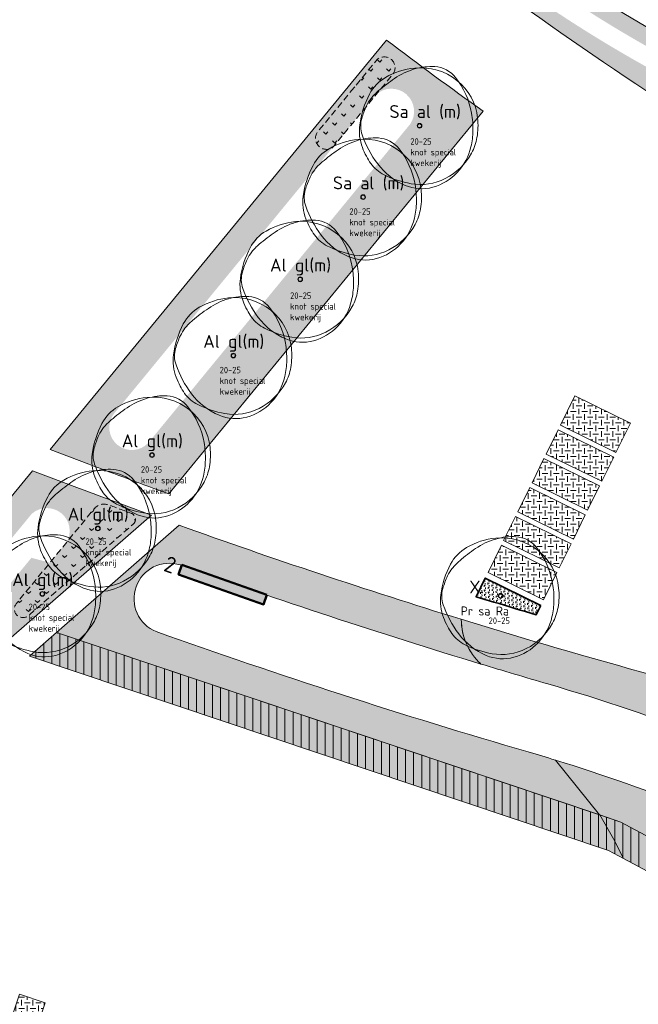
# Model space of a CAD drawing. Header units: metres. Extents: x 167415 to 168367, y 462435 to 462930.
# Tile 122 of 146: x 167710 to 167758, y 462638 to 462714. Entities that reach past the tile are written whole.
import ezdxf
from ezdxf.enums import TextEntityAlignment as Align

# ---------------------------------------------------------------- set-up
doc = ezdxf.new("R2010")
doc.units = ezdxf.units.M
doc.header["$LTSCALE"] = 0.2
doc.linetypes.add('DASHED', pattern=[0.75, 0.5, -0.25])
for name, color, linetype, lineweight in [('N-PV-GR-BOOM-afmeting', 90, 'Continuous', 25), ('N-PV-GR-BOOM-GRANULAAT-S', 90, 'Continuous', 20), ('N-PV-GR-BOOM-GROND-S', 90, 'Continuous', 20), ('N-WE-GR-BEPLANTING_CULTUUR-A-200', 46, 'Continuous', 18), ('N-WE-GR-BEPLANTING_CULTUUR-G', 46, 'Continuous', 35), ('N-WE-GR-BEPLANTING_CULTUUR-T35', 46, 'Continuous', 35), ('N-WE-GR-BOLLEN-WRM-Hyacinthoides non-scripta-A', 178, 'Continuous', 18), ('N-WE-GR-BOLLEN-WRM-Hyacinthoides non-scripta-G', 178, 'DASHED', 18), ('N-WE-GR-KRUIDEN-G 2 droog  beheergroep wadimengsel', 90, 'Continuous', 50), ('N-WE-GR-KRUIDEN-G 2 droog  beheergroep wadimengsel-A', 253, 'Continuous', 35), ('N-WE-GR-KRUIDEN-G 2 droog  beheergroep wadimengsel_T', 90, 'Continuous', 20), ('N-WE-GW-BOOM_T35', 90, 'Continuous', 20), ('N-WE-VH-VERHARDING_GRASPLAAT-G', 72, 'Continuous', 18), ('N-WE-VH-VERHARDING_TEGEL_GRAS-A', 72, 'Continuous', 18), ('N-WE-VH-VERHARDING_TTE-A', 252, 'Continuous', 13), ('N_WE_GR_GRAS_WRM_RVA kruidenmengsel 2_B102-A', 141, 'Continuous', 18), ('N_WE_GR_GRAS_WRM_RVA kruidenmengsel 2_B102-G', 141, 'Continuous', 18), ('N_WE_GR_GRAS_WRM_RVA kruidenmengsel 2_B102_TTE-G', 141, 'Continuous', 18), ('N_WE_GR_GRAS_WRM_RVA kruidenmengsel 2_B102_TTE_A', 141, 'Continuous', 18), ('N_WE_GR_GRAS_WRM_RVA kruidenmengsel Barneveld_B116-A', 83, 'Continuous', 18), ('N_WE_GR_GRAS_WRM_RVA kruidenmengsel Barneveld_B116-G', 83, 'Continuous', 18), ('N_WE_GR_GRAS_WRM_RVA kruidenmengsel Barneveld_B116_TTE-A', 83, 'Continuous', 18), ('N_WE_GR_GRAS_WRM_RVA kruidenmengsel Barneveld_B116_TTE-G', 83, 'Continuous', 18), ('N_WE_GR_GRAS_WRM_RVA margrietmengsel-A', 213, 'Continuous', 18), ('N_WE_GR_GRAS_WRM_RVA margrietmengsel-G', 213, 'Continuous', 18)]:
    doc.layers.add(name, color=color, linetype=linetype, lineweight=lineweight)
doc.styles.add('NLCS-ISO-M200-T25', font='NLCS-ISO.ttf', dxfattribs={"height": 0.5})
doc.styles.add('NLCS-ISO-M200-T35', font='NLCS-ISO.ttf', dxfattribs={"height": 0.7000000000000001})
doc.styles.add('NLCS-ISO-M500-T25', font='NLCS-ISO.ttf', dxfattribs={"height": 1.25})
doc.styles.add('Standaard200', font='isocpeur.ttf', dxfattribs={"height": 0.4})
pattern_1 = [(90, (0, 0), (-0.6250000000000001, 0), [])]
pattern_2 = [(0, (0, 0), (0.4375, 0.4375), [0.4375, -0.4375]), (90, (0.21875, 0.21875), (-0.4374999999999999, 0.4375), [0.4375, -0.4375])]
pattern_3 = [(45, (0, 0), (-0.6999932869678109, 0.6999932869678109), [0.24, -0.74994]), (135, (0, 0), (-0.6999932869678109, -0.6999932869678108), [0.24, -0.74994])]

# ---------------------------------------------------------------- blocks, each defined once
blk = doc.blocks.new('*U97')
at = {"linetype": 'Continuous'}
blk.add_circle((0, 0), 0.1845092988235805, dxfattribs=at)
blk.add_circle((0, 0), 0.15)
for centre, radius, start, end in [((0.9143825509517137, -0.002301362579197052), 4.600723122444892, 86.58911100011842, 106.3682710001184), ((1.056161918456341, 2.378944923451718), 2.21526890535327, 38.20985000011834, 86.5854950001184), ((0.1954232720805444, -1.18369016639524), 5.69477568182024, 95.77430700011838, 119.9477920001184), ((1.167773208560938, -0.8648117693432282), 5.499689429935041, 106.3688740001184, 124.4477540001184), ((0.07970034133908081, -0.03998979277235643), 4.545240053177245, 51.53933000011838, 95.77344500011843), ((-1.04000423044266, 0.9606120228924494), 3.220049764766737, 119.9474720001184, 152.2845150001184), ((6.673480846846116, -8.892264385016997), 15.23380010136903, 124.4457860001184, 130.3031460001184), ((0.2288267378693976, 0.1477590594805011), 4.305464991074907, 6.022262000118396, 51.53931800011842), ((2.460397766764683, -0.8782636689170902), 7.174070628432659, 152.2851410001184, 172.4003910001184), ((-0.3515115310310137, -0.6099093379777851), 4.373408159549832, 130.3005070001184, 141.2454220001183), ((2.154547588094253, -1.37596471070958), 6.924367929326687, 154.9923550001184, 163.7785190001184), ((-1.549780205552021, 0.3518966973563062), 2.836877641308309, 141.2443700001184, 154.9906160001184), ((-2.823502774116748, -0.2440311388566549), 6.971300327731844, 358.8883060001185, 9.983350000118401), ((-1.102603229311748, -0.4029311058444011), 3.57950533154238, 172.3996280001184, 201.0284730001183), ((-2.504075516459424, -0.0205774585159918), 2.072584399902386, 163.7796780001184, 199.3827820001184), ((-0.9877565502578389, 0.01932567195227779), 5.528817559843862, 350.2300720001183, 6.023218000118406), ((3.469242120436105, 2.080817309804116), 8.404750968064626, 199.3819430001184, 216.8465580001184), ((-1.978632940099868, -0.2603525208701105), 6.126276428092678, 347.0492550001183, 358.8876950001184), ((0.6392974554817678, -0.2608628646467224), 3.877806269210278, 331.3473820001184, 350.2303160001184), ((1.476309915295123, 0.5879067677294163), 6.342209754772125, 201.0235440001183, 207.8216400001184), ((-0.1795833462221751, 0.1865259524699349), 4.810936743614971, 296.8801270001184, 331.3479920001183), ((-0.2560194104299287, -0.6565432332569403), 4.358694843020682, 316.7621770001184, 347.0498660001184), ((0.1673832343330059, -0.1029643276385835), 4.862144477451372, 207.8203580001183, 215.5805050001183), ((-1.507113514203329, -1.300645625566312), 2.803406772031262, 215.5851440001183, 243.3800810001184), ((0.9177623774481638, 0.1688468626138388), 5.216390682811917, 216.8467250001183, 247.0462340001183), ((0.6477036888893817, 2.999956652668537), 7.613650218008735, 243.3843840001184, 260.1467900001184), ((-0.04137638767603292, -0.8584661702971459), 4.063995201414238, 285.3685610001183, 316.7631230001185), ((0.07267107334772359, -0.3112232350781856), 4.252909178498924, 260.1457210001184, 296.8807070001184), ((0.1648026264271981, -1.608874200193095), 3.285778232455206, 247.0471650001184, 285.3699040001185)]:
    blk.add_arc(centre, radius, start, end, dxfattribs=at)
blk.add_arc((-2.118072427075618, -0.1198345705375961), 6.255027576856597, 9.983148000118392, 38.20995300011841)
at = {"style": 'NLCS-ISO-M200-T35'}
blk.add_attdef('#._SOORT_TYPE', text='', height=0.7000000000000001, dxfattribs=at).set_placement((-3.100409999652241, -1.741721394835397), align=Align.BOTTOM_LEFT)
blk = doc.blocks.new('BOOM_2E GROOTTE_TEXT')
at = {"linetype": 'Continuous'}
blk.add_circle((0, 0), 0.1845092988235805, dxfattribs=at)
blk.add_circle((0, 0), 0.15)
for centre, radius, start, end in [((0.9143825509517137, -0.002301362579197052), 4.600723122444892, 86.58911100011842, 106.3682710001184), ((1.056161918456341, 2.378944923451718), 2.21526890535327, 38.20985000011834, 86.5854950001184), ((0.1954232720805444, -1.18369016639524), 5.69477568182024, 95.77430700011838, 119.9477920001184), ((1.167773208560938, -0.8648117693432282), 5.499689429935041, 106.3688740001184, 124.4477540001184), ((0.07970034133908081, -0.03998979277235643), 4.545240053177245, 51.53933000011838, 95.77344500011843), ((-1.04000423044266, 0.9606120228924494), 3.220049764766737, 119.9474720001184, 152.2845150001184), ((6.673480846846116, -8.892264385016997), 15.23380010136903, 124.4457860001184, 130.3031460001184), ((0.2288267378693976, 0.1477590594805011), 4.305464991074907, 6.022262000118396, 51.53931800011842), ((2.460397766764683, -0.8782636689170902), 7.174070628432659, 152.2851410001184, 172.4003910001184), ((-0.3515115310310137, -0.6099093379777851), 4.373408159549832, 130.3005070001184, 141.2454220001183), ((2.154547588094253, -1.37596471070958), 6.924367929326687, 154.9923550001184, 163.7785190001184), ((-1.549780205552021, 0.3518966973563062), 2.836877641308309, 141.2443700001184, 154.9906160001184), ((-2.823502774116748, -0.2440311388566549), 6.971300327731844, 358.8883060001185, 9.983350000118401), ((-1.102603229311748, -0.4029311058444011), 3.57950533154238, 172.3996280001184, 201.0284730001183), ((-2.504075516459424, -0.0205774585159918), 2.072584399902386, 163.7796780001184, 199.3827820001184), ((-0.9877565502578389, 0.01932567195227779), 5.528817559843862, 350.2300720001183, 6.023218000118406), ((3.469242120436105, 2.080817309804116), 8.404750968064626, 199.3819430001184, 216.8465580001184), ((-1.978632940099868, -0.2603525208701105), 6.126276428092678, 347.0492550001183, 358.8876950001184), ((0.6392974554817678, -0.2608628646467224), 3.877806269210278, 331.3473820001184, 350.2303160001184), ((1.476309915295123, 0.5879067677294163), 6.342209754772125, 201.0235440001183, 207.8216400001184), ((-0.1795833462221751, 0.1865259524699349), 4.810936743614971, 296.8801270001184, 331.3479920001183), ((-0.2560194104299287, -0.6565432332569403), 4.358694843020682, 316.7621770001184, 347.0498660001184), ((0.1673832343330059, -0.1029643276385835), 4.862144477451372, 207.8203580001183, 215.5805050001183), ((-1.507113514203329, -1.300645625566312), 2.803406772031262, 215.5851440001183, 243.3800810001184), ((0.9177623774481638, 0.1688468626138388), 5.216390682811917, 216.8467250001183, 247.0462340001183), ((0.6477036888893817, 2.999956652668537), 7.613650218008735, 243.3843840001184, 260.1467900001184), ((-0.04137638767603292, -0.8584661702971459), 4.063995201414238, 285.3685610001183, 316.7631230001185), ((0.07267107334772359, -0.3112232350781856), 4.252909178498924, 260.1457210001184, 296.8807070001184), ((0.1648026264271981, -1.608874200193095), 3.285778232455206, 247.0471650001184, 285.3699040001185)]:
    blk.add_arc(centre, radius, start, end, dxfattribs=at)
blk.add_arc((-2.118072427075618, -0.1198345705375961), 6.255027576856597, 9.983148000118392, 38.20995300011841)
at = {"style": 'NLCS-ISO-M200-T35'}
blk.add_attdef('#._SOORT_TYPE', text='', height=0.7000000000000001, dxfattribs=at).set_placement((-0.141237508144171, 0.4009218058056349), align=Align.BOTTOM_LEFT)

msp = doc.modelspace()

# ---------------------------------------------------------------- hatches: boundary and pattern name
at = {"layer": 'N-WE-GR-BEPLANTING_CULTUUR-A-200', "ltscale": 0.1, "transparency": 33554687}
h = msp.add_hatch(dxfattribs=at)
h.set_pattern_fill('AGR-BEPLANTING_SOORT_02', color=256, scale=0.08, angle=33, pattern_type=2)
h.set_pattern_definition([(92.99999999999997, (0, 0), (-0.30865369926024, 0.1572666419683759), [0.1154704, -0.23094]), (92.99999999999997, (-0.1089278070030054, 0.1677341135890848), (-0.30865369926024, 0.1572666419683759), [0.1154704, -0.23094]), (333, (-0.1089278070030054, 0.1677341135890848), (0.2905237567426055, 0.1886686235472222), [0.1154704, -0.23094])])
edge = h.paths.add_edge_path()
edge.add_line((167750.5025286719, 462668.7426900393), (167746.1861906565, 462670.8658198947))
edge.add_line((167746.1861906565, 462670.8658198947), (167745.4774298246, 462669.4215152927))
edge.add_arc((167877.1433108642, 463106.8284273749), 456.7939480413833, 253.2474365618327, 253.4274810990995)
edge.add_arc((167892.7099089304, 463149.2882959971), 501.9379135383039, 253.1068138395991, 253.4995186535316)
edge.add_line((167750.1477962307, 462668.0215164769), (167750.5025286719, 462668.7426900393))
at = {"layer": 'N-WE-GR-BOLLEN-WRM-Hyacinthoides non-scripta-A', "transparency": 33554687}
h = msp.add_hatch(dxfattribs=at)
h.set_pattern_fill('AGR-BOLLEN', color=256, scale=0.4, pattern_type=2)
h.set_pattern_definition(pattern_3)
edge = h.paths.add_edge_path()
edge.add_arc((167738.337864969, 462710.5237061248), 0.8436279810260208, 326.41484169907, 490.5578774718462)
edge.add_line((167737.7893246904, 462711.1646520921), (167733.1439987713, 462705.5111120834))
edge.add_arc((167733.8553459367, 462705.03598495), 0.8554300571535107, 146.2600158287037, 303.7526692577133)
edge.add_line((167734.3306305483, 462704.3247429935), (167739.040661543, 462710.0570315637))
h = msp.add_hatch(dxfattribs=at)
h.set_pattern_fill('AGR-BOLLEN', color=256, scale=0.4, pattern_type=2)
h.set_pattern_definition(pattern_3)
edge = h.paths.add_edge_path()
edge.add_arc((167718.5043897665, 462675.4381615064), 0.5000000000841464, 311.1366826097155, 429.8146325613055)
edge.add_arc((167892.7099102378, 463149.2882997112), 504.3579174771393, 249.6016034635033, 249.8146325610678, ccw=False)
edge.add_arc((167716.569522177, 462675.6204958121), 0.9999999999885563, 69.60160346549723, 140.5911913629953)
edge.add_line((167715.7968861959, 462676.2553451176), (167709.7386806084, 462668.8822763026))
edge.add_arc((167710.2665208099, 462668.4685926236), 0.6706336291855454, 141.9131711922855, 313.0317550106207)
edge.add_line((167710.7241636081, 462667.9783758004), (167718.8333185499, 462675.0615903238))
at = {"layer": 'N-WE-GR-KRUIDEN-G 2 droog  beheergroep wadimengsel-A', "transparency": 33554687}
h = msp.add_hatch(color=256, dxfattribs=at)
h.dxf.hatch_style = 1
h.paths.add_polyline_path([(167729.2228777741, 462669.5791711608), (167722.6181177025, 462671.898038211), (167722.3531043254, 462671.1432084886), (167728.957864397, 462668.8243414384)])
at = {"layer": 'N-WE-VH-VERHARDING_TEGEL_GRAS-A', "transparency": 33554687}
h = msp.add_hatch(dxfattribs=at)
h.set_pattern_fill('AGR-GRAS_GESTABILISEERD-SO', color=256, scale=7, style=0, pattern_type=2)
h.set_pattern_definition(pattern_2)
h.paths.add_polyline_path([(167757.4762802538, 462682.920376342), (167753.1601618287, 462685.0433981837), (167752.0346159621, 462682.7552446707), (167756.3507697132, 462680.6322054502)])
h = msp.add_hatch(dxfattribs=at)
h.set_pattern_fill('AGR-GRAS_GESTABILISEERD-SO', color=256, scale=7, style=0, pattern_type=2)
h.set_pattern_definition(pattern_2)
h.paths.add_polyline_path([(167756.1742190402, 462680.2732766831), (167751.8580597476, 462682.3963186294), (167750.9311396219, 462680.5119569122), (167755.2473280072, 462678.3889006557)])
h = msp.add_hatch(dxfattribs=at)
h.set_pattern_fill('AGR-GRAS_GESTABILISEERD-SO', color=256, scale=7, style=0, pattern_type=2)
h.set_pattern_definition(pattern_2)
h.paths.add_polyline_path([(167750.7545834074, 462680.1530308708), (167749.8276632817, 462678.2686691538), (167754.1438863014, 462676.1455958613), (167755.0707773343, 462678.0299718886)])
h = msp.add_hatch(dxfattribs=at)
h.set_pattern_fill('AGR-GRAS_GESTABILISEERD-SO', color=256, scale=7, style=0, pattern_type=2)
h.set_pattern_definition(pattern_2)
h.paths.add_polyline_path([(167749.6511070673, 462677.9097431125), (167748.7241869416, 462676.0253813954), (167753.0404445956, 462673.9022910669), (167753.9673356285, 462675.7866670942)])
h = msp.add_hatch(dxfattribs=at)
h.set_pattern_fill('AGR-GRAS_GESTABILISEERD-SO', color=256, scale=7, style=0, pattern_type=2)
h.set_pattern_definition(pattern_2)
h.paths.add_polyline_path([(167748.5476307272, 462675.6664553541), (167747.6207106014, 462673.782093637), (167751.9370028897, 462671.6589862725), (167752.8638939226, 462673.5433622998)])
h = msp.add_hatch(dxfattribs=at)
h.set_pattern_fill('AGR-GRAS_GESTABILISEERD-SO', color=256, scale=7, style=0, pattern_type=2)
h.set_pattern_definition(pattern_2)
h.paths.add_polyline_path([(167751.7604522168, 462671.3000575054), (167747.444154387, 462673.4231675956), (167746.4068866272, 462671.3144771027), (167750.7232170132, 462669.1913509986)])
h = msp.add_hatch(dxfattribs=at)
h.set_pattern_fill('AGR-GRAS_GESTABILISEERD-SO', color=256, scale=7, style=0, pattern_type=2)
h.set_pattern_definition(pattern_2)
h.paths.add_polyline_path([(167711.9826620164, 462637.8654796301), (167709.9924620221, 462638.5356318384), (167708.4511119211, 462633.9581718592), (167710.4413119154, 462633.2880196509)])
at = {"layer": 'N-WE-VH-VERHARDING_TTE-A', "transparency": 33554687}
h = msp.add_hatch(dxfattribs=at)
h.set_pattern_fill('ANSI31', color=256, scale=5, angle=45)
h.set_pattern_definition(pattern_1)
h.paths.add_polyline_path([(167712.8703125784, 462666.6397979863), (167710.7767545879, 462664.8111092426), (167755.7677092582, 462649.7033189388), (167756.9446056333, 462649.0753070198), (167756.1570291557, 462650.6062901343), (167755.0822117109, 462652.4652038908)])
h = msp.add_hatch(dxfattribs=at)
h.set_pattern_fill('ANSI31', color=256, scale=5, angle=45)
h.set_pattern_definition(pattern_1)
h.paths.add_polyline_path([(167756.7212132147, 462651.9148334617), (167755.0822117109, 462652.4652038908), (167756.1570291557, 462650.6062901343), (167756.4408169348, 462650.0546303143), (167756.9446056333, 462649.0753070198), (167774.5798236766, 462639.6648547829), (167775.7097030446, 462641.7822523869)])
at = {"layer": 'N_WE_GR_GRAS_WRM_RVA kruidenmengsel 2_B102-A', "transparency": 33554687}
h = msp.add_hatch(color=256, dxfattribs=at)
h.dxf.hatch_style = 1
edge = h.paths.add_edge_path()
edge.add_arc((167892.7099092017, 463149.2882969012), 503.9579144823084, 252.8759912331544, 256.4194354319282)
edge.add_line((167774.3743425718, 462659.4206890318), (167781.6355909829, 462657.6927474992))
edge.add_line((167781.6355909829, 462657.6927474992), (167783.910888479, 462657.1513005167))
edge.add_line((167783.910888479, 462657.1513005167), (167775.7097030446, 462641.782252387))
edge.add_line((167775.7097030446, 462641.782252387), (167756.7212132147, 462651.9148334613))
edge.add_line((167756.7212132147, 462651.9148334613), (167755.0813894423, 462652.4654800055))
edge.add_line((167755.0813894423, 462652.4654800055), (167751.6403616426, 462656.7320968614))
edge.add_arc((167709.1099405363, 462518.5281777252), 144.5999999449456, 63.666290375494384, 72.89494637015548, ccw=False)
edge.add_arc((167774.3863270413, 462650.6305149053), 2.751753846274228, 245.7080175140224, 421.616554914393)
edge.add_arc((167709.1099407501, 462518.5281776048), 150.0999999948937, 63.6661437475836, 73.77083387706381)
edge.add_arc((167892.7282366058, 463149.3477408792), 506.8999999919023, 253.1564960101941, 253.7708338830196, ccw=False)
edge.add_arc((167749.0959438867, 462667.6912792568), 4.771853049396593, 180.2437513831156, 227.1321351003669, ccw=False)
at = {"layer": 'N_WE_GR_GRAS_WRM_RVA kruidenmengsel 2_B102_TTE_A', "transparency": 33554687}
h = msp.add_hatch(color=256, dxfattribs=at)
h.dxf.hatch_style = 1
h.paths.add_polyline_path([(167756.7212132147, 462651.9148334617), (167755.0822117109, 462652.4652038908), (167756.1570291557, 462650.6062901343), (167756.4408169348, 462650.0546303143), (167756.9446056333, 462649.0753070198), (167774.5798236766, 462639.6648547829), (167775.7097030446, 462641.7822523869)])
at = {"layer": 'N_WE_GR_GRAS_WRM_RVA kruidenmengsel Barneveld_B116-A', "transparency": 33554687}
h = msp.add_hatch(color=256, dxfattribs=at)
h.dxf.hatch_style = 1
edge = h.paths.add_edge_path(flags=16)
edge.add_arc((167718.721916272, 462682.5721079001), 1.75279149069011, 143.9441595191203, 317.4805739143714, ccw=False)
edge.add_line((167717.3048829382, 462683.6037544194), (167737.7153476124, 462708.4440736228))
edge.add_arc((167738.895226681, 462707.130709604), 1.765513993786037, -33.03318669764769, 131.935385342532, ccw=False)
edge.add_line((167740.3753541, 462706.1682842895), (167720.0138081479, 462681.3875010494))
edge = h.paths.add_edge_path()
edge.add_line((167738.5137401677, 462712.6763643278), (167712.3680084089, 462680.8560048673))
edge.add_line((167712.3680084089, 462680.8560048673), (167715.3767237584, 462679.7197594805))
edge.add_arc((167892.7099094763, 463149.2882976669), 501.937915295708, 249.3108893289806, 250.0687849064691)
edge.add_line((167721.6034028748, 462677.4151852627), (167746.0340362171, 462707.1482040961))
edge.add_arc((167900.7891263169, 462925.5503028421), 267.6725885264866, 232.6814569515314, 234.6794235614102, ccw=False)
h = msp.add_hatch(color=256, dxfattribs=at)
h.dxf.hatch_style = 1
edge = h.paths.add_edge_path(flags=16)
edge.add_arc((167668.9513237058, 462621.9986920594), 1.755655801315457, 145.0963104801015, 259.692565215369)
edge.add_line((167668.6371844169, 462620.2713693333), (167669.0058039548, 462621.4352903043))
edge.add_line((167669.0058039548, 462621.4352903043), (167690.3758297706, 462647.4434322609))
edge.add_line((167690.3758297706, 462647.4434322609), (167710.920739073, 462672.4473757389))
edge.add_line((167710.920739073, 462672.4473757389), (167712.353467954, 462672.0645729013))
edge.add_line((167712.353467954, 462672.0645729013), (167713.6535999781, 462673.6468834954))
edge.add_arc((167712.1210324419, 462674.5382496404), 1.772934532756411, 329.8170226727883, 491.3653600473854)
edge.add_line((167710.9493740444, 462675.868856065), (167667.5114839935, 462623.0032760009))
edge = h.paths.add_edge_path()
edge.add_line((167708.5459431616, 462665.5446276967), (167720.2417914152, 462675.7607603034))
edge.add_arc((167892.7099093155, 463149.2882972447), 503.9579148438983, 249.3108893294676, 249.9873732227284, ccw=False)
edge.add_line((167714.6630637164, 462677.8300268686), (167711.0139849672, 462679.2081063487))
edge.add_line((167711.0139849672, 462679.2081063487), (167661.9814373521, 462619.5336132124))
edge.add_arc((167770.3412478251, 463095.6381288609), 488.2799999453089, 257.1780853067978, 259.49467208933)
edge.add_line((167681.3146411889, 462615.5426991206), (167684.1974696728, 462635.0725857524))
edge.add_line((167684.1974696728, 462635.0725857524), (167688.736394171, 462640.5966311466))
edge.add_line((167688.736394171, 462640.5966311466), (167698.983446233, 462637.1461816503))
edge.add_line((167698.983446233, 462637.1461816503), (167701.1534629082, 462643.590638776))
edge.add_line((167701.1534629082, 462643.590638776), (167699.6371200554, 462644.1012309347))
edge.add_line((167699.6371200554, 462644.1012309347), (167699.7647680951, 462644.480316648))
edge.add_line((167699.7647680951, 462644.480316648), (167692.8858952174, 462646.7966124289))
edge.add_line((167692.8858952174, 462646.7966124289), (167693.9832399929, 462648.1153803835))
edge.add_line((167693.9832399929, 462648.1153803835), (167700.2753602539, 462645.9966595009))
edge.add_line((167700.2753602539, 462645.9966595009), (167700.4030082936, 462646.3757452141))
edge.add_line((167700.4030082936, 462646.3757452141), (167701.9193511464, 462645.8651530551))
edge.add_line((167701.9193511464, 462645.8651530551), (167708.5459431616, 462665.5446276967))
h = msp.add_hatch(color=256, dxfattribs=at)
h.dxf.hatch_style = 1
edge = h.paths.add_edge_path()
edge.add_line((167722.413334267, 462674.9754717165), (167712.8703125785, 462666.6397979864))
edge.add_line((167712.8703125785, 462666.6397979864), (167755.0813894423, 462652.4654800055))
edge.add_line((167755.0813894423, 462652.4654800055), (167751.6403616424, 462656.7320968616))
edge.add_arc((167709.1099324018, 462518.528180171), 144.5999999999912, 72.89494300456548, 73.7686397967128)
edge.add_arc((167892.7282367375, 463149.3477408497), 512.400000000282, 250.374285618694, 253.7714520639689, ccw=False)
edge.add_arc((167721.6423465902, 462669.2719677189), 2.75175384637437, 72.42139886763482, 248.32990332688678, ccw=False)
edge.add_arc((167892.7282363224, 463149.3477409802), 506.8999999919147, 250.3742708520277, 253.1562211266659)
edge.add_arc((167505.6133844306, 462465.5611975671), 311.7170866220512, 39.585075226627, 39.59992147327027)
edge.add_arc((167749.0415919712, 462667.6801617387), 4.717462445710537, 206.799031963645, 226.5250247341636, ccw=False)
edge.add_arc((167749.0415919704, 462667.6801617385), 4.717462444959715, 180.1115502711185, 206.7990319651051, ccw=False)
edge.add_arc((167892.709909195, 463149.288296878), 503.9579144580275, 250.2499069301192, 252.8759917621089, ccw=False)
at = {"layer": 'N_WE_GR_GRAS_WRM_RVA kruidenmengsel Barneveld_B116_TTE-A', "transparency": 33554687}
h = msp.add_hatch(color=256, dxfattribs=at)
h.dxf.hatch_style = 1
h.paths.add_polyline_path([(167712.8703125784, 462666.6397979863), (167710.7767545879, 462664.8111092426), (167755.7677092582, 462649.7033189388), (167756.9446056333, 462649.0753070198), (167756.1570291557, 462650.6062901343), (167755.0822117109, 462652.4652038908)])
at = {"layer": 'N_WE_GR_GRAS_WRM_RVA margrietmengsel-A', "transparency": 33554687}
h = msp.add_hatch(color=256, dxfattribs=at)
h.dxf.hatch_style = 1
edge = h.paths.add_edge_path(flags=16)
edge.add_line((167766.744437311, 462706.4536109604), (167762.6797631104, 462708.4970381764))
edge.add_arc((167810.3808412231, 462803.3814265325), 106.2000000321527, 237.4717783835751, 243.3100240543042, ccw=False)
edge.add_arc((167810.3808412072, 462803.381426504), 106.1999999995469, 233.7471396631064, 237.4717783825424, ccw=False)
edge.add_arc((167747.9934259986, 462718.3046351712), 0.7000000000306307, 53.74713966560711, 233.74713966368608, ccw=False)
edge.add_arc((167810.3808412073, 462803.3814265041), 104.7999999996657, 233.7471396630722, 237.4717783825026)
edge.add_arc((167810.3808412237, 462803.3814265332), 104.8000000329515, 237.4717783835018, 243.3100240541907)
edge.add_line((167763.308590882, 462709.7478681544), (167767.3721025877, 462707.7050253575))
edge.add_line((167767.3721025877, 462707.7050253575), (167786.4373215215, 462698.1647542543))
edge.add_arc((167900.6604038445, 462925.3685778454), 254.2999999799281, 243.3097695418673, 246.2051892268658)
edge.add_arc((167797.7774848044, 462692.0445435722), 0.7000000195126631, -113.79481032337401, 66.20518967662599, ccw=False)
edge.add_arc((167900.6603241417, 462925.3684069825), 255.6998115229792, 243.3096451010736, 246.20519012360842, ccw=False)
edge.add_line((167785.8079969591, 462696.9141740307), (167766.744437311, 462706.4536109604))
edge = h.paths.add_edge_path()
edge.add_arc((167726.1324313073, 462694.078761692), 34.50641250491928, 51.692462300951, 54.07082585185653)
edge.add_line((167746.3802676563, 462722.0200864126), (167745.2225780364, 462720.6164873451))
edge.add_arc((167746.6456086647, 462719.4404728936), 1.846084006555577, 140.4291478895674, 233.5012773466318)
edge.add_arc((167900.5925110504, 462925.2304691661), 258.8463920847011, 233.2028016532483, 247.4586471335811)
edge.add_line((167801.3637112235, 462686.1591409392), (167801.5812943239, 462686.7182514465))
edge.add_line((167801.5812943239, 462686.7182514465), (167800.6286266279, 462692.1675785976))
edge.add_line((167800.6286266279, 462692.1675785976), (167800.8576897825, 462692.7171656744))
edge.add_line((167800.8576897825, 462692.7171656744), (167799.9346537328, 462693.1018791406))
edge.add_line((167799.9346537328, 462693.1018791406), (167799.9923607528, 462693.2403345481))
edge.add_arc((167910.2691488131, 462945.1434610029), 274.9839178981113, 243.37165804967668, 246.3574182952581, ccw=False)
edge.add_line((167787.0209895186, 462699.3263616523), (167767.9549345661, 462708.8670530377))
edge.add_line((167767.9549345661, 462708.8670530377), (167763.8925022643, 462710.9093531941))
edge.add_arc((167810.3808412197, 462803.3814265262), 103.5000000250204, 237.4717783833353, 243.3100239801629, ccw=False)
edge.add_arc((167810.3808416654, 462803.3814261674), 103.4999999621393, 232.6034160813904, 237.47177806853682, ccw=False)

# ---------------------------------------------------------------- linework, layer by layer
at = {"layer": 'N-WE-GR-BEPLANTING_CULTUUR-G', "transparency": 33554687}
msp.add_lwpolyline([(167750.5025286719, 462668.7426900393), (167746.1861906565, 462670.8658198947), (167745.4774298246, 462669.4215152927, 0.0007855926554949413), (167746.8525719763, 462669.0099326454, 0.001713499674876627), (167750.1477962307, 462668.0215164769), (167750.5025286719, 462668.7426900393)], format="xyb", close=True, dxfattribs=at)
at = {"layer": 'N-WE-GR-BOLLEN-WRM-Hyacinthoides non-scripta-G', "ltscale": 5, "transparency": 33554687, "flags": 128}
for points in [[(167739.040661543, 462710.0570315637, 0.8703830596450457), (167737.7893246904, 462711.1646520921), (167733.1439987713, 462705.5111120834, 0.8206251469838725), (167734.3306305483, 462704.3247429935)], [(167718.8333185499, 462675.0615903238, 0.5696843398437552), (167718.6769190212, 462675.9074520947, -0.0009295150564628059), (167716.9180679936, 462676.5577875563, 0.32005243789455), (167715.7968861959, 462676.2553451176), (167709.7386806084, 462668.8822763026, 0.9253505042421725), (167710.7241636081, 462667.9783758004)]]:
    msp.add_lwpolyline(points, format="xyb", close=True, dxfattribs=at)
at = {"layer": 'N-WE-GR-KRUIDEN-G 2 droog  beheergroep wadimengsel', "transparency": 33554687}
msp.add_lwpolyline([(167729.2228777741, 462669.5791711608), (167722.6181177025, 462671.898038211), (167722.3531043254, 462671.1432084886), (167728.957864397, 462668.8243414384)], close=True, dxfattribs=at)
at = {"layer": 'N-WE-VH-VERHARDING_GRASPLAAT-G', "transparency": 33554687}
for points in [[(167757.4762802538, 462682.920376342), (167753.1601618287, 462685.0433981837), (167752.0346159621, 462682.7552446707), (167756.3507697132, 462680.6322054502), (167757.4762802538, 462682.920376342)], [(167756.1742190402, 462680.2732766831), (167751.8580597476, 462682.3963186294), (167750.9311396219, 462680.5119569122), (167755.2473280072, 462678.3889006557), (167756.1742190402, 462680.2732766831)], [(167750.7545834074, 462680.1530308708), (167749.8276632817, 462678.2686691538), (167754.1438863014, 462676.1455958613), (167755.0707773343, 462678.0299718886), (167750.7545834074, 462680.1530308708)], [(167749.6511070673, 462677.9097431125), (167748.7241869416, 462676.0253813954), (167753.0404445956, 462673.9022910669), (167753.9673356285, 462675.7866670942), (167749.6511070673, 462677.9097431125)], [(167748.5476307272, 462675.6664553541), (167747.6207106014, 462673.782093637), (167751.9370028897, 462671.6589862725), (167752.8638939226, 462673.5433622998), (167748.5476307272, 462675.6664553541)], [(167751.7604522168, 462671.3000575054), (167747.444154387, 462673.4231675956), (167746.4068866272, 462671.3144771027), (167750.7232170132, 462669.1913509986), (167751.7604522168, 462671.3000575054)], [(167711.9826620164, 462637.8654796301), (167709.9924620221, 462638.5356318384), (167708.4511119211, 462633.9581718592), (167710.4413119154, 462633.2880196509), (167711.9826620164, 462637.8654796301)]]:
    msp.add_lwpolyline(points, close=True, dxfattribs=at)
at = {"layer": 'N_WE_GR_GRAS_WRM_RVA kruidenmengsel 2_B102-G', "transparency": 33554687, "flags": 128}
msp.add_lwpolyline([(167744.3241340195, 462667.6709785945, 0.01546242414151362), (167774.3743425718, 462659.4206890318), (167781.6355909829, 462657.6927474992), (167783.910888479, 462657.1513005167), (167775.7097030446, 462641.782252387), (167756.7212132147, 462651.9148334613), (167755.0813894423, 462652.4654800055), (167751.6403616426, 462656.7320968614, -0.0402893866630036), (167773.2542917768, 462648.1223990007, 0.9649178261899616), (167775.6944283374, 462653.05146931, 0.04411861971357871), (167751.0598741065, 462662.6469240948, -0.002680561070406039), (167745.8496049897, 462664.1938708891, -0.2074922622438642)], format="xyb", close=True, dxfattribs=at)
at = {"layer": 'N_WE_GR_GRAS_WRM_RVA kruidenmengsel 2_B102_TTE-G', "transparency": 33554687}
msp.add_lwpolyline([(167756.7212132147, 462651.9148334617), (167755.0822117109, 462652.4652038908), (167756.1570291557, 462650.6062901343), (167756.4408169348, 462650.0546303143), (167756.9446056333, 462649.0753070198), (167774.5798236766, 462639.6648547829), (167775.7097030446, 462641.7822523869)], close=True, dxfattribs=at)
at = {"layer": 'N_WE_GR_GRAS_WRM_RVA kruidenmengsel Barneveld_B116-G', "transparency": 33554687, "flags": 128}
for points in [[(167738.5137401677, 462712.6763643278), (167712.3680084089, 462680.8560048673), (167715.3767237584, 462679.7197594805, 0.003306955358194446), (167721.6034028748, 462677.4151852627), (167746.0340362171, 462707.1482040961, -0.00871799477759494)], [(167708.5459431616, 462665.5446276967), (167720.2417914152, 462675.7607603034, -0.002951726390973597), (167714.6630637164, 462677.8300268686), (167711.0139849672, 462679.2081063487), (167661.9814373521, 462619.5336132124, 0.01010836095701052), (167681.3146411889, 462615.5426991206), (167684.1974696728, 462635.0725857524), (167688.736394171, 462640.5966311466), (167698.983446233, 462637.1461816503), (167701.1534629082, 462643.590638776), (167699.6371200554, 462644.1012309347), (167699.7647680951, 462644.480316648), (167692.8858952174, 462646.7966124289), (167693.9832399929, 462648.1153803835), (167700.2753602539, 462645.9966595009), (167700.4030082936, 462646.3757452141), (167701.9193511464, 462645.8651530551)], [(167722.413334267, 462674.9754717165), (167712.8703125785, 462666.6397979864), (167755.0813894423, 462652.4654800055), (167751.6403616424, 462656.7320968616, 0.003812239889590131), (167749.5280429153, 462657.3645455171, -0.01482402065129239), (167720.6262290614, 462666.7146929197, -0.9649175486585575), (167722.4734144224, 462671.8952243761, 0.01213914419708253), (167745.8472771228, 462664.1945756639, 6.477897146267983e-05), (167745.7957999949, 462664.2568174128, -0.08628405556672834), (167744.8308159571, 462665.5532350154, -0.1169753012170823), (167744.3241384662, 462667.6709772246, -0.01145895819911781)]]:
    msp.add_lwpolyline(points, format="xyb", close=True, dxfattribs=at)
at = {"layer": 'N_WE_GR_GRAS_WRM_RVA kruidenmengsel Barneveld_B116_TTE-G', "transparency": 33554687}
msp.add_lwpolyline([(167712.8703125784, 462666.6397979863), (167710.7767545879, 462664.8111092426), (167755.7677092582, 462649.7033189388), (167756.9446056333, 462649.0753070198), (167756.1570291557, 462650.6062901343), (167755.0822117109, 462652.4652038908)], close=True, dxfattribs=at)
at = {"layer": 'N_WE_GR_GRAS_WRM_RVA margrietmengsel-G', "transparency": 33554687, "flags": 128}
msp.add_lwpolyline([(167747.5223446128, 462721.155765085, 0.01037794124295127), (167746.3802676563, 462722.0200864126), (167745.2225780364, 462720.6164873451), (167745.2225780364, 462720.6164873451, 0.430006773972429), (167745.5475489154, 462717.9564611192, 0.06228320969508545), (167801.3637112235, 462686.1591409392), (167801.5812943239, 462686.7182514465), (167800.6286266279, 462692.1675785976), (167800.8576897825, 462692.7171656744), (167799.9346537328, 462693.1018791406), (167799.9923607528, 462693.2403345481, -0.0130285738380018), (167787.0209895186, 462699.3263616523), (167767.9549345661, 462708.8670530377), (167763.8925022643, 462710.9093531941, -0.02547966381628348), (167754.7273424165, 462716.1178139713, -0.02124543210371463)], format="xyb", close=True, dxfattribs=at)

# ---------------------------------------------------------------- block references
at = {"layer": 'N-PV-GR-BOOM-GRANULAAT-S', "transparency": 33554687}
msp.add_blockref('*U97', (167747.384651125, 462669.4954714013), dxfattribs=at).add_auto_attribs({'#._SOORT_TYPE': 'Pr sa Ra'})
at = {"layer": 'N-PV-GR-BOOM-GROND-S', "transparency": 33554687}
ref = msp.add_blockref('BOOM_2E GROOTTE_TEXT', (167741.0862725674, 462706.0169305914), dxfattribs=at)
ref.add_attrib('#._SOORT_TYPE', 'Sa al (m)', dxfattribs={"layer": 'N-WE-GW-BOOM_T35', "height": 1, "style": 'Standaard200'}).set_placement((167738.7418460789, 462706.3201597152), align=Align.BOTTOM_LEFT)
ref = msp.add_blockref('BOOM_2E GROOTTE_TEXT', (167736.6949032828, 462700.4739987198), dxfattribs=at)
ref.add_attrib('#._SOORT_TYPE', 'Sa al (m)', dxfattribs={"layer": 'N-WE-GW-BOOM_T35', "height": 1, "style": 'Standaard200'}).set_placement((167734.3504767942, 462700.7772278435), align=Align.BOTTOM_LEFT)
ref = msp.add_blockref('BOOM_2E GROOTTE_TEXT', (167731.8086799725, 462694.0849804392), dxfattribs=at)
ref.add_attrib('#._SOORT_TYPE', 'Al gl(m)', dxfattribs={"layer": 'N-WE-GW-BOOM_T35', "height": 1, "style": 'Standaard200'}).set_placement((167729.464253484, 462694.3882095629), align=Align.BOTTOM_LEFT)
ref = msp.add_blockref('BOOM_2E GROOTTE_TEXT', (167726.6163116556, 462688.1571698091), dxfattribs=at)
ref.add_attrib('#._SOORT_TYPE', 'Al gl(m)', dxfattribs={"layer": 'N-WE-GW-BOOM_T35', "height": 1, "style": 'Standaard200'}).set_placement((167724.271885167, 462688.4603989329), align=Align.BOTTOM_LEFT)
ref = msp.add_blockref('BOOM_2E GROOTTE_TEXT', (167720.291496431, 462680.4313472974), dxfattribs=at)
ref.add_attrib('#._SOORT_TYPE', 'Al gl(m)', dxfattribs={"layer": 'N-WE-GW-BOOM_T35', "height": 1, "style": 'Standaard200'}).set_placement((167717.9470699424, 462680.7345764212), align=Align.BOTTOM_LEFT)
ref = msp.add_blockref('BOOM_2E GROOTTE_TEXT', (167716.0817093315, 462674.7295386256), dxfattribs=at)
ref.add_attrib('#._SOORT_TYPE', 'Al gl(m)', dxfattribs={"layer": 'N-WE-GW-BOOM_T35', "height": 1, "style": 'Standaard200'}).set_placement((167713.737282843, 462675.0327677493), align=Align.BOTTOM_LEFT)
ref = msp.add_blockref('BOOM_2E GROOTTE_TEXT', (167711.7695787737, 462669.6455738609), dxfattribs=at)
ref.add_attrib('#._SOORT_TYPE', 'Al gl(m)', dxfattribs={"layer": 'N-WE-GW-BOOM_T35', "height": 1, "style": 'Standaard200'}).set_placement((167709.4251522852, 462669.9488029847), align=Align.BOTTOM_LEFT)

# ---------------------------------------------------------------- texts
at = {"layer": 'N-PV-GR-BOOM-afmeting', "ltscale": 0.8, "transparency": 33554687, "char_height": 0.5, "attachment_point": 1, "style": 'NLCS-ISO-M200-T25'}
for s, insert in [('20-25\\Pknot special\\Pkwekerij', (167740.3692042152, 462705.0452674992)), ('20-25\\Pknot special\\Pkwekerij', (167735.6284429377, 462699.6028846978)), ('20-25\\Pknot special\\Pkwekerij', (167731.0258968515, 462693.0655361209)), ('20-25\\Pknot special\\Pkwekerij', (167725.5498513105, 462687.2860557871)), ('20-25\\Pknot special\\Pkwekerij', (167719.4249096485, 462679.5591310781)), ('20-25\\Pknot special\\Pkwekerij', (167715.1213150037, 462673.9644906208)), ('20-25\\Pknot special\\Pkwekerij', (167710.7031184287, 462668.8805258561)), ('20-25', (167746.4524979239, 462667.8145167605))]:
    msp.add_mtext_dynamic_manual_height_columns(s, width=5.62560989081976, gutter_width=3, heights=[0], dxfattribs=dict(at, insert=insert))
at = {"layer": 'N-WE-GR-BEPLANTING_CULTUUR-T35', "ltscale": 0.1, "transparency": 33554687, "insert": (167744.9555304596, 462670.6804467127), "char_height": 1, "attachment_point": 1, "style": 'NLCS-ISO-M200-T25'}
msp.add_mtext_dynamic_manual_height_columns('X.', width=1.327694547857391, gutter_width=3.5, heights=[0], dxfattribs=at)
at = {"layer": 'N-WE-GR-KRUIDEN-G 2 droog  beheergroep wadimengsel_T', "transparency": 33554687, "insert": (167721.5283881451, 462672.6335311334), "char_height": 1.25, "attachment_point": 1, "rotation": 340.6543216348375, "style": 'NLCS-ISO-M500-T25'}
msp.add_mtext_dynamic_manual_height_columns('2', width=1.797773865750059, gutter_width=6.25, heights=[0], dxfattribs=at)

doc.saveas('drawing.dxf')
